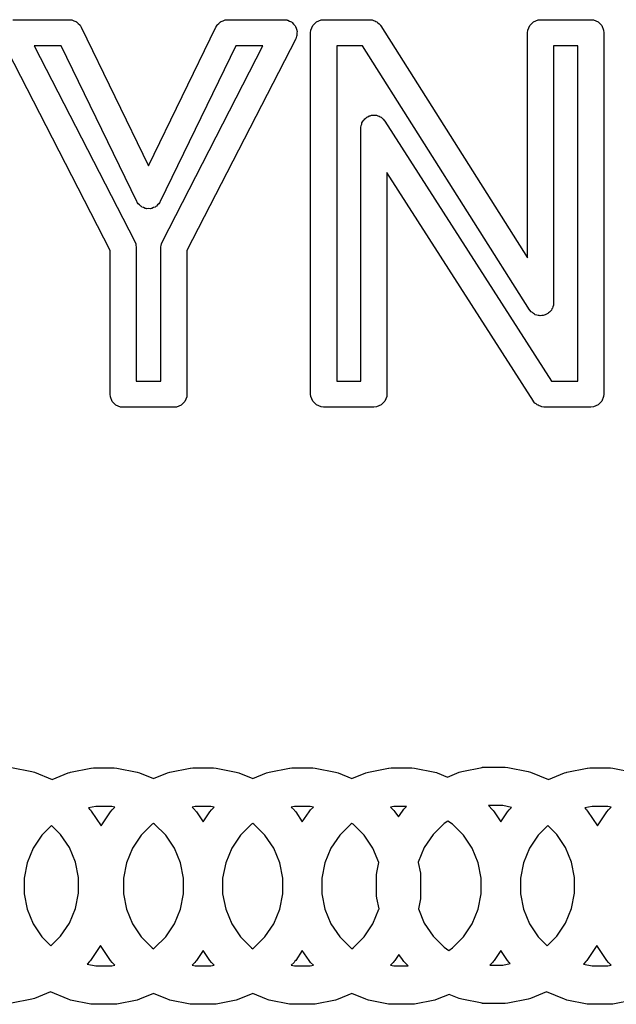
# Model space of a CAD drawing. Extents: x 1.56 to 4.01, y -6 to -1.06.
# Tile 5 of 14: x 2.42 to 2.6, y -1.73 to -1.43. Entities that reach past the tile are written whole.
import ezdxf

# ---------------------------------------------------------------- set-up
doc = ezdxf.new("R2010")
doc.units = 0
doc.header["$MEASUREMENT"] = 0
doc.layers.add('BLACK', color=7, linetype='CONTINUOUS')

msp = doc.modelspace()

# ---------------------------------------------------------------- linework, layer by layer
at = {"layer": 'BLACK', "linetype": 'CONTINUOUS'}
for p, q in [((2.41434, -1.43116), (2.43141, -1.43116)), ((2.43141, -1.43116), (2.43185, -1.43121)), ((2.43185, -1.43121), (2.43195, -1.4312)), ((2.43195, -1.4312), (2.43201, -1.43122)), ((2.43201, -1.43122), (2.43218, -1.43124)), ((2.43218, -1.43124), (2.43278, -1.43149)), ((2.43278, -1.43149), (2.4334, -1.4317)), ((2.4334, -1.4317), (2.43349, -1.43178)), ((2.43349, -1.43178), (2.4336, -1.43183)), ((2.4336, -1.43183), (2.43406, -1.43229)), ((2.47659, -1.43229), (2.47705, -1.43183)), ((2.47705, -1.43183), (2.47716, -1.43178)), ((2.47716, -1.43178), (2.47725, -1.4317)), ((2.47725, -1.4317), (2.47787, -1.43149)), ((2.47787, -1.43149), (2.47847, -1.43124)), ((2.47847, -1.43124), (2.47864, -1.43122)), ((2.47864, -1.43122), (2.4787, -1.4312)), ((2.4787, -1.4312), (2.4788, -1.43121)), ((2.4788, -1.43121), (2.47924, -1.43116)), ((2.47924, -1.43116), (2.49631, -1.43116)), ((2.49631, -1.43116), (2.49708, -1.43124)), ((2.49708, -1.43124), (2.49723, -1.4313)), ((2.49723, -1.4313), (2.49739, -1.43131)), ((2.49739, -1.43131), (2.49793, -1.43159)), ((2.49793, -1.43159), (2.49849, -1.43183)), ((2.49849, -1.43183), (2.49861, -1.43194)), ((2.49861, -1.43194), (2.49875, -1.43201)), ((2.49875, -1.43201), (2.49915, -1.43248)), ((2.50499, -1.43291), (2.50608, -1.43183)), ((2.50608, -1.43183), (2.50749, -1.43124)), ((2.50749, -1.43124), (2.50826, -1.43116)), ((2.50826, -1.43116), (2.52217, -1.43116)), ((2.52217, -1.43116), (2.52224, -1.43117)), ((2.52224, -1.43117), (2.52227, -1.43116)), ((2.52227, -1.43116), (2.52234, -1.43118)), ((2.52234, -1.43118), (2.52294, -1.43124)), ((2.52294, -1.43124), (2.52334, -1.43141)), ((2.52334, -1.43141), (2.52377, -1.4315)), ((2.52377, -1.4315), (2.52405, -1.4317)), ((2.52405, -1.4317), (2.52436, -1.43183)), ((2.52436, -1.43183), (2.52467, -1.43213)), ((2.57056, -1.43291), (2.57164, -1.43183)), ((2.57164, -1.43183), (2.57306, -1.43124)), ((2.57306, -1.43124), (2.57383, -1.43116)), ((2.57383, -1.43116), (2.58902, -1.43116)), ((2.58902, -1.43116), (2.58979, -1.43124)), ((2.58979, -1.43124), (2.59121, -1.43183)), ((2.59121, -1.43183), (2.5923, -1.43291)), ((2.43406, -1.43229), (2.43455, -1.43272)), ((2.43455, -1.43272), (2.43464, -1.43286)), ((2.43464, -1.43286), (2.43468, -1.43291)), ((2.43468, -1.43291), (2.43472, -1.43301)), ((2.43472, -1.43301), (2.43495, -1.43338)), ((2.43495, -1.43338), (2.45533, -1.4754)), ((2.45533, -1.4754), (2.4757, -1.43338)), ((2.4757, -1.43338), (2.47593, -1.43301)), ((2.47593, -1.43301), (2.47597, -1.43291)), ((2.47597, -1.43291), (2.47601, -1.43286)), ((2.47601, -1.43286), (2.4761, -1.43272)), ((2.4761, -1.43272), (2.47659, -1.43229)), ((2.49915, -1.43248), (2.49958, -1.43291)), ((2.49958, -1.43291), (2.49964, -1.43306)), ((2.49964, -1.43306), (2.49975, -1.43319)), ((2.49975, -1.43319), (2.49993, -1.43377)), ((2.49993, -1.43377), (2.50017, -1.43433)), ((2.50017, -1.43433), (2.50017, -1.43449)), ((2.50017, -1.43449), (2.50022, -1.43465)), ((2.50022, -1.43465), (2.50017, -1.43526)), ((2.50433, -1.4351), (2.5044, -1.43433)), ((2.5044, -1.43433), (2.50499, -1.43291)), ((2.52467, -1.43213), (2.52503, -1.43239)), ((2.52503, -1.43239), (2.5254, -1.43286)), ((2.5254, -1.43286), (2.52545, -1.43291)), ((2.52545, -1.43291), (2.52546, -1.43294)), ((2.52546, -1.43294), (2.5255, -1.43299)), ((2.5255, -1.43299), (2.56989, -1.50318)), ((2.56989, -1.4351), (2.56997, -1.43433)), ((2.56997, -1.43433), (2.57056, -1.43291)), ((2.5923, -1.43291), (2.59289, -1.43433)), ((2.59289, -1.43433), (2.59296, -1.4351)), ((2.44372, -1.50095), (2.41084, -1.4369)), ((2.49981, -1.4369), (2.46694, -1.50095)), ((2.50009, -1.43618), (2.49981, -1.4369)), ((2.50011, -1.43602), (2.50009, -1.43618)), ((2.50017, -1.43587), (2.50011, -1.43602)), ((2.50017, -1.43526), (2.50017, -1.43587)), ((2.50433, -1.54436), (2.50433, -1.4351)), ((2.56989, -1.50318), (2.56989, -1.4351)), ((2.59296, -1.4351), (2.59296, -1.54436)), ((2.42079, -1.43904), (2.45116, -1.4982)), ((2.42894, -1.43904), (2.42079, -1.43904)), ((2.45179, -1.48614), (2.42894, -1.43904)), ((2.48171, -1.43904), (2.45887, -1.48614)), ((2.4595, -1.4982), (2.48986, -1.43904)), ((2.48986, -1.43904), (2.48171, -1.43904)), ((2.5122, -1.43904), (2.5122, -1.54042)), ((2.52, -1.43904), (2.5122, -1.43904)), ((2.5705, -1.51887), (2.52, -1.43904)), ((2.58509, -1.43904), (2.57777, -1.43904)), ((2.57777, -1.43904), (2.57777, -1.51677)), ((2.58509, -1.54042), (2.58509, -1.43904)), ((2.52005, -1.46208), (2.52018, -1.46175)), ((2.52018, -1.46175), (2.52048, -1.46145)), ((2.52048, -1.46145), (2.52073, -1.4611)), ((2.52073, -1.4611), (2.52102, -1.46091)), ((2.52102, -1.46091), (2.52127, -1.46067)), ((2.52127, -1.46067), (2.52166, -1.4605)), ((2.52166, -1.4605), (2.52202, -1.46027)), ((2.52202, -1.46027), (2.52236, -1.46021)), ((2.52236, -1.46021), (2.52269, -1.46008)), ((2.52269, -1.46008), (2.52311, -1.46008)), ((2.52311, -1.46008), (2.52353, -1.46)), ((2.52353, -1.46), (2.52387, -1.46008)), ((2.52387, -1.46008), (2.52422, -1.46008)), ((2.52422, -1.46008), (2.52462, -1.46024)), ((2.52462, -1.46024), (2.52503, -1.46033)), ((2.52503, -1.46033), (2.52532, -1.46053)), ((2.52532, -1.46053), (2.52564, -1.46067)), ((2.52564, -1.46067), (2.52594, -1.46097)), ((2.52594, -1.46097), (2.52629, -1.46121)), ((2.52629, -1.46121), (2.52669, -1.46171)), ((2.52669, -1.46171), (2.52673, -1.46175)), ((2.52673, -1.46175), (2.52674, -1.46178)), ((2.52674, -1.46178), (2.52677, -1.46182)), ((2.52677, -1.46182), (2.57711, -1.54042)), ((2.51952, -1.46386), (2.51953, -1.46381)), ((2.51952, -1.46389), (2.51952, -1.46386)), ((2.51952, -1.46394), (2.51952, -1.46389)), ((2.51952, -1.54042), (2.51952, -1.46394)), ((2.51953, -1.46381), (2.51959, -1.46317)), ((2.51959, -1.46317), (2.51976, -1.46278)), ((2.51976, -1.46278), (2.51985, -1.46236)), ((2.51985, -1.46236), (2.52005, -1.46208)), ((2.57164, -1.54648), (2.52739, -1.47739)), ((2.52739, -1.47739), (2.52739, -1.54436)), ((2.4519, -1.48634), (2.45179, -1.48614)), ((2.45193, -1.48642), (2.4519, -1.48634)), ((2.452, -1.4865), (2.45193, -1.48642)), ((2.45219, -1.4868), (2.452, -1.4865)), ((2.45259, -1.48716), (2.45219, -1.4868)), ((2.45295, -1.48757), (2.45259, -1.48716)), ((2.45316, -1.48767), (2.45295, -1.48757)), ((2.45334, -1.48782), (2.45316, -1.48767)), ((2.45385, -1.488), (2.45334, -1.48782)), ((2.45434, -1.48824), (2.45385, -1.488)), ((2.45457, -1.48825), (2.45434, -1.48824)), ((2.45479, -1.48833), (2.45457, -1.48825)), ((2.45533, -1.48829), (2.45479, -1.48833)), ((2.45587, -1.48833), (2.45533, -1.48829)), ((2.45609, -1.48825), (2.45587, -1.48833)), ((2.45632, -1.48824), (2.45609, -1.48825)), ((2.45681, -1.488), (2.45632, -1.48824)), ((2.45732, -1.48782), (2.45681, -1.488)), ((2.45749, -1.48767), (2.45732, -1.48782)), ((2.4577, -1.48757), (2.45749, -1.48767)), ((2.45806, -1.48716), (2.4577, -1.48757)), ((2.45847, -1.4868), (2.45806, -1.48716)), ((2.45866, -1.4865), (2.45847, -1.4868)), ((2.45872, -1.48642), (2.45866, -1.4865)), ((2.45875, -1.48634), (2.45872, -1.48642)), ((2.45887, -1.48614), (2.45875, -1.48634)), ((2.45116, -1.4982), (2.45144, -1.49892)), ((2.45144, -1.49892), (2.45146, -1.49908)), ((2.45146, -1.49908), (2.45152, -1.49923)), ((2.45152, -1.49923), (2.4516, -1.5)), ((2.4516, -1.5), (2.4516, -1.5405)), ((2.45906, -1.5), (2.45914, -1.49923)), ((2.45906, -1.5405), (2.45906, -1.5)), ((2.45914, -1.49923), (2.4592, -1.49908)), ((2.4592, -1.49908), (2.45921, -1.49892)), ((2.45921, -1.49892), (2.4595, -1.4982)), ((2.44372, -1.54443), (2.44372, -1.50095)), ((2.46694, -1.50095), (2.46694, -1.54443)), ((2.57743, -1.51836), (2.57723, -1.51864)), ((2.57753, -1.51794), (2.57743, -1.51836)), ((2.57769, -1.51753), (2.57753, -1.51794)), ((2.57775, -1.51693), (2.57769, -1.51753)), ((2.57777, -1.51686), (2.57775, -1.51693)), ((2.57777, -1.51677), (2.57776, -1.51683)), ((2.57776, -1.51683), (2.57777, -1.51686)), ((2.57055, -1.51892), (2.5705, -1.51887)), ((2.57056, -1.51895), (2.57055, -1.51892)), ((2.57061, -1.519), (2.57056, -1.51895)), ((2.57098, -1.51948), (2.57061, -1.519)), ((2.57134, -1.51973), (2.57098, -1.51948)), ((2.57164, -1.52004), (2.57134, -1.51973)), ((2.57196, -1.52017), (2.57164, -1.52004)), ((2.57223, -1.52036), (2.57196, -1.52017)), ((2.57266, -1.52046), (2.57223, -1.52036)), ((2.57306, -1.52063), (2.57266, -1.52046)), ((2.5734, -1.52063), (2.57306, -1.52063)), ((2.57373, -1.5207), (2.5734, -1.52063)), ((2.57416, -1.52063), (2.57373, -1.5207)), ((2.5746, -1.52063), (2.57416, -1.52063)), ((2.57491, -1.5205), (2.5746, -1.52063)), ((2.57525, -1.52044), (2.57491, -1.5205)), ((2.57561, -1.52021), (2.57525, -1.52044)), ((2.57602, -1.52004), (2.57561, -1.52021)), ((2.57626, -1.5198), (2.57602, -1.52004)), ((2.57654, -1.51962), (2.57626, -1.5198)), ((2.5768, -1.51926), (2.57654, -1.51962)), ((2.5771, -1.51895), (2.5768, -1.51926)), ((2.57723, -1.51864), (2.5771, -1.51895)), ((2.4516, -1.5405), (2.45906, -1.5405)), ((2.5122, -1.54042), (2.51952, -1.54042)), ((2.57711, -1.54042), (2.58509, -1.54042)), ((2.4438, -1.5452), (2.44372, -1.54443)), ((2.46694, -1.54443), (2.46686, -1.5452)), ((2.5044, -1.54513), (2.50433, -1.54436)), ((2.50499, -1.54655), (2.5044, -1.54513)), ((2.52732, -1.54513), (2.52673, -1.54655)), ((2.52739, -1.54436), (2.52732, -1.54513)), ((2.59289, -1.54513), (2.5923, -1.54655)), ((2.59296, -1.54436), (2.59289, -1.54513)), ((2.44438, -1.54662), (2.4438, -1.5452)), ((2.44547, -1.54771), (2.44438, -1.54662)), ((2.44689, -1.54829), (2.44547, -1.54771)), ((2.46519, -1.54771), (2.46377, -1.54829)), ((2.46627, -1.54662), (2.46519, -1.54771)), ((2.46686, -1.5452), (2.46627, -1.54662)), ((2.50608, -1.54763), (2.50499, -1.54655)), ((2.50749, -1.54822), (2.50608, -1.54763)), ((2.52564, -1.54763), (2.52422, -1.54822)), ((2.52673, -1.54655), (2.52564, -1.54763)), ((2.57168, -1.54652), (2.57164, -1.54648)), ((2.57169, -1.54655), (2.57168, -1.54652)), ((2.57173, -1.54659), (2.57169, -1.54655)), ((2.57212, -1.54709), (2.57173, -1.54659)), ((2.57247, -1.54733), (2.57212, -1.54709)), ((2.57277, -1.54763), (2.57247, -1.54733)), ((2.5731, -1.54777), (2.57277, -1.54763)), ((2.57338, -1.54797), (2.5731, -1.54777)), ((2.5738, -1.54806), (2.57338, -1.54797)), ((2.57419, -1.54822), (2.5738, -1.54806)), ((2.59121, -1.54763), (2.58979, -1.54822)), ((2.5923, -1.54655), (2.59121, -1.54763)), ((2.44766, -1.54837), (2.44689, -1.54829)), ((2.463, -1.54837), (2.44766, -1.54837)), ((2.46377, -1.54829), (2.463, -1.54837)), ((2.50826, -1.5483), (2.50749, -1.54822)), ((2.52346, -1.5483), (2.50826, -1.5483)), ((2.52422, -1.54822), (2.52346, -1.5483)), ((2.57483, -1.54828), (2.57419, -1.54822)), ((2.57488, -1.5483), (2.57483, -1.54828)), ((2.57491, -1.54829), (2.57488, -1.5483)), ((2.57496, -1.5483), (2.57491, -1.54829)), ((2.58902, -1.5483), (2.57496, -1.5483)), ((2.58979, -1.54822), (2.58902, -1.5483)), ((2.41394, -1.65724), (2.42008, -1.65846)), ((2.43177, -1.65868), (2.43791, -1.65746)), ((2.43791, -1.65746), (2.43799, -1.65745)), ((2.43791, -1.65746), (2.43791, -1.65746)), ((2.43799, -1.65745), (2.43868, -1.65738)), ((2.43868, -1.65738), (2.43868, -1.65738)), ((2.43868, -1.65738), (2.44495, -1.65738)), ((2.44495, -1.65738), (2.44572, -1.65746)), ((2.44572, -1.65746), (2.45186, -1.65868)), ((2.46177, -1.65868), (2.46791, -1.65746)), ((2.46791, -1.65746), (2.46799, -1.65745)), ((2.46791, -1.65746), (2.46791, -1.65746)), ((2.46799, -1.65745), (2.46868, -1.65738)), ((2.46868, -1.65738), (2.46868, -1.65738)), ((2.46868, -1.65738), (2.47495, -1.65738)), ((2.47495, -1.65738), (2.47572, -1.65746)), ((2.47572, -1.65746), (2.48186, -1.65868)), ((2.49177, -1.65868), (2.49791, -1.65746)), ((2.49791, -1.65746), (2.49799, -1.65745)), ((2.49791, -1.65746), (2.49791, -1.65746)), ((2.49799, -1.65745), (2.49868, -1.65738)), ((2.49868, -1.65738), (2.49868, -1.65738)), ((2.49868, -1.65738), (2.50495, -1.65738)), ((2.50495, -1.65738), (2.50572, -1.65746)), ((2.50572, -1.65746), (2.51186, -1.65868)), ((2.52177, -1.65868), (2.52791, -1.65746)), ((2.52791, -1.65746), (2.52799, -1.65745)), ((2.52791, -1.65746), (2.52791, -1.65746)), ((2.52799, -1.65745), (2.52868, -1.65738)), ((2.52868, -1.65738), (2.52868, -1.65738)), ((2.52868, -1.65738), (2.53495, -1.65738)), ((2.53495, -1.65738), (2.53572, -1.65746)), ((2.53572, -1.65746), (2.54186, -1.65868)), ((2.54999, -1.65846), (2.55613, -1.65724)), ((2.55613, -1.65724), (2.55621, -1.65723)), ((2.55613, -1.65724), (2.55613, -1.65724)), ((2.55621, -1.65723), (2.5569, -1.65716)), ((2.5569, -1.65716), (2.5569, -1.65716)), ((2.5569, -1.65716), (2.56317, -1.65716)), ((2.56317, -1.65716), (2.56394, -1.65724)), ((2.56394, -1.65724), (2.57008, -1.65846)), ((2.58177, -1.65868), (2.58791, -1.65746)), ((2.58791, -1.65746), (2.58799, -1.65745)), ((2.58791, -1.65746), (2.58791, -1.65746)), ((2.58799, -1.65745), (2.58868, -1.65738)), ((2.58868, -1.65738), (2.58868, -1.65738)), ((2.58868, -1.65738), (2.59495, -1.65738)), ((2.59495, -1.65738), (2.59572, -1.65746)), ((2.59572, -1.65746), (2.60186, -1.65868)), ((2.42008, -1.65846), (2.42008, -1.65846)), ((2.42008, -1.65846), (2.42082, -1.65868)), ((2.42082, -1.65868), (2.42619, -1.66091)), ((2.42619, -1.66091), (2.43103, -1.6589)), ((2.43103, -1.6589), (2.43154, -1.65875)), ((2.43103, -1.6589), (2.43103, -1.6589)), ((2.43154, -1.65875), (2.43177, -1.65868)), ((2.43177, -1.65868), (2.43177, -1.65868)), ((2.45186, -1.65868), (2.45186, -1.65868)), ((2.45186, -1.65868), (2.4526, -1.6589)), ((2.4526, -1.6589), (2.45681, -1.66065)), ((2.45681, -1.66065), (2.46103, -1.6589)), ((2.46103, -1.6589), (2.46177, -1.65868)), ((2.46103, -1.6589), (2.46103, -1.6589)), ((2.48186, -1.65868), (2.48186, -1.65868)), ((2.48186, -1.65868), (2.4826, -1.6589)), ((2.4826, -1.6589), (2.48681, -1.66065)), ((2.48681, -1.66065), (2.49103, -1.6589)), ((2.49103, -1.6589), (2.49177, -1.65868)), ((2.49103, -1.6589), (2.49103, -1.6589)), ((2.51186, -1.65868), (2.51186, -1.65868)), ((2.51186, -1.65868), (2.5126, -1.6589)), ((2.5126, -1.6589), (2.51681, -1.66065)), ((2.51681, -1.66065), (2.52103, -1.6589)), ((2.52103, -1.6589), (2.52177, -1.65868)), ((2.52103, -1.6589), (2.52103, -1.6589)), ((2.54186, -1.65868), (2.54186, -1.65868)), ((2.54186, -1.65868), (2.54237, -1.65883)), ((2.54237, -1.65883), (2.5426, -1.6589)), ((2.5426, -1.6589), (2.5426, -1.6589)), ((2.5426, -1.6589), (2.54566, -1.66017)), ((2.54566, -1.66017), (2.54925, -1.65868)), ((2.54925, -1.65868), (2.54999, -1.65846)), ((2.54925, -1.65868), (2.54925, -1.65868)), ((2.57008, -1.65846), (2.57008, -1.65846)), ((2.57008, -1.65846), (2.57082, -1.65868)), ((2.57082, -1.65868), (2.57619, -1.66091)), ((2.57619, -1.66091), (2.58103, -1.6589)), ((2.58103, -1.6589), (2.58154, -1.65875)), ((2.58103, -1.6589), (2.58103, -1.6589)), ((2.58154, -1.65875), (2.58177, -1.65868)), ((2.58177, -1.65868), (2.58177, -1.65868)), ((2.43944, -1.66904), (2.43717, -1.66949)), ((2.43717, -1.66949), (2.43753, -1.66985)), ((2.43753, -1.66985), (2.43753, -1.66985)), ((2.43753, -1.66985), (2.43775, -1.67012)), ((2.43775, -1.67012), (2.43802, -1.67044)), ((2.44419, -1.66904), (2.43944, -1.66904)), ((2.44383, -1.67067), (2.44432, -1.67007)), ((2.44516, -1.66923), (2.44419, -1.66904)), ((2.44432, -1.67007), (2.44516, -1.66923)), ((2.46944, -1.66904), (2.46847, -1.66923)), ((2.46847, -1.66923), (2.46931, -1.67007)), ((2.46931, -1.67007), (2.46931, -1.67007)), ((2.46931, -1.67007), (2.46945, -1.67024)), ((2.47419, -1.66904), (2.46944, -1.66904)), ((2.47383, -1.67067), (2.47432, -1.67007)), ((2.47516, -1.66923), (2.47419, -1.66904)), ((2.47432, -1.67007), (2.47516, -1.66923)), ((2.49944, -1.66904), (2.49847, -1.66923)), ((2.49847, -1.66923), (2.49931, -1.67007)), ((2.49931, -1.67007), (2.49931, -1.67007)), ((2.49931, -1.67007), (2.49945, -1.67024)), ((2.50419, -1.66904), (2.49944, -1.66904)), ((2.50383, -1.67067), (2.50432, -1.67007)), ((2.50516, -1.66923), (2.50419, -1.66904)), ((2.50432, -1.67007), (2.50516, -1.66923)), ((2.52944, -1.66904), (2.52847, -1.66923)), ((2.52847, -1.66923), (2.52931, -1.67007)), ((2.52931, -1.67007), (2.52931, -1.67007)), ((2.52931, -1.67007), (2.52945, -1.67024)), ((2.53335, -1.66904), (2.52944, -1.66904)), ((2.53205, -1.67044), (2.53254, -1.66985)), ((2.53254, -1.66985), (2.53335, -1.66904)), ((2.55806, -1.66882), (2.55931, -1.67007)), ((2.56241, -1.66882), (2.55806, -1.66882)), ((2.55931, -1.67007), (2.55931, -1.67007)), ((2.55931, -1.67007), (2.55945, -1.67024)), ((2.56505, -1.66934), (2.56241, -1.66882)), ((2.56383, -1.67067), (2.56432, -1.67007)), ((2.56432, -1.67007), (2.56505, -1.66934)), ((2.58944, -1.66904), (2.58717, -1.66949)), ((2.58717, -1.66949), (2.58753, -1.66985)), ((2.58753, -1.66985), (2.58753, -1.66985)), ((2.58753, -1.66985), (2.58775, -1.67012)), ((2.58775, -1.67012), (2.58802, -1.67044)), ((2.59419, -1.66904), (2.58944, -1.66904)), ((2.59383, -1.67067), (2.59432, -1.67007)), ((2.59516, -1.66923), (2.59419, -1.66904)), ((2.59432, -1.67007), (2.59516, -1.66923)), ((2.43802, -1.67044), (2.43802, -1.67044)), ((2.43802, -1.67044), (2.441, -1.6749)), ((2.441, -1.6749), (2.44383, -1.67067)), ((2.46945, -1.67024), (2.4698, -1.67067)), ((2.4698, -1.67067), (2.4698, -1.67067)), ((2.4698, -1.67067), (2.47181, -1.67368)), ((2.47181, -1.67368), (2.47383, -1.67067)), ((2.49945, -1.67024), (2.4998, -1.67067)), ((2.4998, -1.67067), (2.4998, -1.67067)), ((2.4998, -1.67067), (2.50181, -1.67368)), ((2.50181, -1.67368), (2.50383, -1.67067)), ((2.52945, -1.67024), (2.5298, -1.67067)), ((2.5298, -1.67067), (2.5298, -1.67067)), ((2.5298, -1.67067), (2.53085, -1.67224)), ((2.53085, -1.67224), (2.53205, -1.67044)), ((2.55945, -1.67024), (2.5598, -1.67067)), ((2.5598, -1.67067), (2.5598, -1.67067)), ((2.5598, -1.67067), (2.56181, -1.67368)), ((2.56181, -1.67368), (2.56383, -1.67067)), ((2.58802, -1.67044), (2.58802, -1.67044)), ((2.58802, -1.67044), (2.591, -1.6749)), ((2.591, -1.6749), (2.59383, -1.67067)), ((2.42603, -1.67484), (2.4231, -1.67777)), ((2.42875, -1.67755), (2.42603, -1.67484)), ((2.45646, -1.67442), (2.4531, -1.67777)), ((2.45681, -1.67418), (2.45646, -1.67442)), ((2.45717, -1.67442), (2.45681, -1.67418)), ((2.46053, -1.67777), (2.45717, -1.67442)), ((2.48646, -1.67442), (2.4831, -1.67777)), ((2.48681, -1.67418), (2.48646, -1.67442)), ((2.48717, -1.67442), (2.48681, -1.67418)), ((2.49053, -1.67777), (2.48717, -1.67442)), ((2.51646, -1.67442), (2.5131, -1.67777)), ((2.51681, -1.67418), (2.51646, -1.67442)), ((2.51717, -1.67442), (2.51681, -1.67418)), ((2.52053, -1.67777), (2.51717, -1.67442)), ((2.54467, -1.6742), (2.54132, -1.67755)), ((2.54576, -1.67347), (2.54467, -1.6742)), ((2.54717, -1.67442), (2.54576, -1.67347)), ((2.55053, -1.67777), (2.54717, -1.67442)), ((2.57603, -1.67484), (2.5731, -1.67777)), ((2.57875, -1.67755), (2.57603, -1.67484)), ((2.4231, -1.67777), (2.42046, -1.68172)), ((2.43139, -1.6815), (2.42875, -1.67755)), ((2.4531, -1.67777), (2.45046, -1.68172)), ((2.46317, -1.68172), (2.46053, -1.67777)), ((2.4831, -1.67777), (2.48046, -1.68172)), ((2.49317, -1.68172), (2.49053, -1.67777)), ((2.5131, -1.67777), (2.51046, -1.68172)), ((2.52317, -1.68172), (2.52053, -1.67777)), ((2.54132, -1.67755), (2.53868, -1.6815)), ((2.55317, -1.68172), (2.55053, -1.67777)), ((2.5731, -1.67777), (2.57046, -1.68172)), ((2.58139, -1.6815), (2.57875, -1.67755)), ((2.42046, -1.68172), (2.41865, -1.68611)), ((2.4332, -1.68588), (2.43139, -1.6815)), ((2.45046, -1.68172), (2.44865, -1.68611)), ((2.46498, -1.68611), (2.46317, -1.68172)), ((2.48046, -1.68172), (2.47865, -1.68611)), ((2.49498, -1.68611), (2.49317, -1.68172)), ((2.51046, -1.68172), (2.50865, -1.68611)), ((2.52495, -1.68603), (2.52317, -1.68172)), ((2.53868, -1.6815), (2.53687, -1.68588)), ((2.55498, -1.68611), (2.55317, -1.68172)), ((2.57046, -1.68172), (2.56865, -1.68611)), ((2.5832, -1.68588), (2.58139, -1.6815)), ((2.41865, -1.68611), (2.41772, -1.69076)), ((2.43413, -1.69054), (2.4332, -1.68588)), ((2.44865, -1.68611), (2.44772, -1.69076)), ((2.46591, -1.69076), (2.46498, -1.68611)), ((2.47865, -1.68611), (2.47772, -1.69076)), ((2.49591, -1.69076), (2.49498, -1.68611)), ((2.50865, -1.68611), (2.50772, -1.69076)), ((2.52436, -1.68901), (2.52495, -1.68603)), ((2.53687, -1.68588), (2.53685, -1.68599)), ((2.53685, -1.68599), (2.53749, -1.68923)), ((2.55591, -1.69076), (2.55498, -1.68611)), ((2.56865, -1.68611), (2.56772, -1.69076)), ((2.58413, -1.69054), (2.5832, -1.68588)), ((2.41772, -1.69076), (2.41772, -1.69551)), ((2.43413, -1.69529), (2.43413, -1.69054)), ((2.44772, -1.69076), (2.44772, -1.69551)), ((2.46591, -1.69551), (2.46591, -1.69076)), ((2.47772, -1.69076), (2.47772, -1.69551)), ((2.49591, -1.69551), (2.49591, -1.69076)), ((2.50772, -1.69076), (2.50772, -1.69551)), ((2.52428, -1.68978), (2.52436, -1.68901)), ((2.52428, -1.69015), (2.52428, -1.68978)), ((2.52428, -1.69605), (2.52428, -1.69015)), ((2.52436, -1.68901), (2.52436, -1.68901)), ((2.53749, -1.68923), (2.53749, -1.68923)), ((2.53749, -1.68923), (2.53757, -1.69)), ((2.53757, -1.69), (2.53757, -1.69627)), ((2.55591, -1.69551), (2.55591, -1.69076)), ((2.56772, -1.69076), (2.56772, -1.69551)), ((2.58413, -1.69529), (2.58413, -1.69054)), ((2.41772, -1.69551), (2.41865, -1.70016)), ((2.4332, -1.69994), (2.43413, -1.69529)), ((2.44772, -1.69551), (2.44865, -1.70016)), ((2.46498, -1.70016), (2.46591, -1.69551)), ((2.47772, -1.69551), (2.47865, -1.70016)), ((2.49498, -1.70016), (2.49591, -1.69551)), ((2.50772, -1.69551), (2.50865, -1.70016)), ((2.52436, -1.69681), (2.52428, -1.69605)), ((2.525, -1.70006), (2.52436, -1.69681)), ((2.53757, -1.69627), (2.53749, -1.69704)), ((2.53757, -1.69627), (2.53757, -1.69627)), ((2.55498, -1.70016), (2.55591, -1.69551)), ((2.56772, -1.69551), (2.56865, -1.70016)), ((2.5832, -1.69994), (2.58413, -1.69529)), ((2.43139, -1.70433), (2.4332, -1.69994)), ((2.53749, -1.69704), (2.5369, -1.70002)), ((2.58139, -1.70433), (2.5832, -1.69994)), ((2.41865, -1.70016), (2.42046, -1.70455)), ((2.44865, -1.70016), (2.45046, -1.70455)), ((2.46317, -1.70455), (2.46498, -1.70016)), ((2.47865, -1.70016), (2.48046, -1.70455)), ((2.49317, -1.70455), (2.49498, -1.70016)), ((2.50865, -1.70016), (2.51046, -1.70455)), ((2.52317, -1.70455), (2.52498, -1.70016)), ((2.52498, -1.70016), (2.525, -1.70006)), ((2.5369, -1.70002), (2.53868, -1.70433)), ((2.55317, -1.70455), (2.55498, -1.70016)), ((2.56865, -1.70016), (2.57046, -1.70455)), ((2.42046, -1.70455), (2.4231, -1.70849)), ((2.42875, -1.70827), (2.43139, -1.70433)), ((2.45046, -1.70455), (2.4531, -1.70849)), ((2.46053, -1.70849), (2.46317, -1.70455)), ((2.48046, -1.70455), (2.4831, -1.70849)), ((2.49053, -1.70849), (2.49317, -1.70455)), ((2.51046, -1.70455), (2.5131, -1.70849)), ((2.52053, -1.70849), (2.52317, -1.70455)), ((2.53868, -1.70433), (2.54132, -1.70827)), ((2.55053, -1.70849), (2.55317, -1.70455)), ((2.57046, -1.70455), (2.5731, -1.70849)), ((2.57875, -1.70827), (2.58139, -1.70433)), ((2.4231, -1.70849), (2.42581, -1.71121)), ((2.42581, -1.71121), (2.42875, -1.70827)), ((2.4531, -1.70849), (2.45646, -1.71185)), ((2.45717, -1.71185), (2.46053, -1.70849)), ((2.4831, -1.70849), (2.48646, -1.71185)), ((2.48717, -1.71185), (2.49053, -1.70849)), ((2.5131, -1.70849), (2.51646, -1.71185)), ((2.51717, -1.71185), (2.52053, -1.70849)), ((2.54132, -1.70827), (2.54467, -1.71163)), ((2.54717, -1.71185), (2.55053, -1.70849)), ((2.5731, -1.70849), (2.57581, -1.71121)), ((2.57581, -1.71121), (2.57875, -1.70827)), ((2.44085, -1.71114), (2.43802, -1.71538)), ((2.44383, -1.7156), (2.44085, -1.71114)), ((2.45646, -1.71185), (2.45681, -1.71209)), ((2.45681, -1.71209), (2.45717, -1.71185)), ((2.48646, -1.71185), (2.48681, -1.71209)), ((2.48681, -1.71209), (2.48717, -1.71185)), ((2.51646, -1.71185), (2.51681, -1.71209)), ((2.51681, -1.71209), (2.51717, -1.71185)), ((2.54467, -1.71163), (2.54609, -1.71257)), ((2.54609, -1.71257), (2.54717, -1.71185)), ((2.59085, -1.71114), (2.58802, -1.71538)), ((2.59383, -1.7156), (2.59085, -1.71114)), ((2.47181, -1.71259), (2.4698, -1.7156)), ((2.47383, -1.7156), (2.47181, -1.71259)), ((2.50181, -1.71259), (2.4998, -1.7156)), ((2.50383, -1.7156), (2.50181, -1.71259)), ((2.531, -1.71381), (2.5298, -1.7156)), ((2.53205, -1.71538), (2.531, -1.71381)), ((2.56181, -1.71259), (2.5598, -1.7156)), ((2.56383, -1.7156), (2.56181, -1.71259)), ((2.43753, -1.71598), (2.4368, -1.7167)), ((2.4368, -1.7167), (2.43944, -1.71723)), ((2.43781, -1.71563), (2.43753, -1.71598)), ((2.43753, -1.71598), (2.43753, -1.71598)), ((2.43802, -1.71538), (2.43781, -1.71563)), ((2.43802, -1.71538), (2.43802, -1.71538)), ((2.43944, -1.71723), (2.44419, -1.71723)), ((2.44432, -1.7162), (2.44383, -1.7156)), ((2.44419, -1.71723), (2.44516, -1.71704)), ((2.44516, -1.71704), (2.44432, -1.7162)), ((2.46931, -1.7162), (2.46847, -1.71704)), ((2.46847, -1.71704), (2.46944, -1.71723)), ((2.46958, -1.71587), (2.46931, -1.7162)), ((2.46931, -1.7162), (2.46931, -1.7162)), ((2.46944, -1.71723), (2.47419, -1.71723)), ((2.4698, -1.7156), (2.46958, -1.71587)), ((2.4698, -1.7156), (2.4698, -1.7156)), ((2.47432, -1.7162), (2.47383, -1.7156)), ((2.47419, -1.71723), (2.47516, -1.71704)), ((2.47516, -1.71704), (2.47432, -1.7162)), ((2.49931, -1.7162), (2.49847, -1.71704)), ((2.49847, -1.71704), (2.49944, -1.71723)), ((2.49958, -1.71587), (2.49931, -1.7162)), ((2.49931, -1.7162), (2.49931, -1.7162)), ((2.49944, -1.71723), (2.50419, -1.71723)), ((2.4998, -1.7156), (2.49958, -1.71587)), ((2.4998, -1.7156), (2.4998, -1.7156)), ((2.50432, -1.7162), (2.50383, -1.7156)), ((2.50419, -1.71723), (2.50516, -1.71704)), ((2.50516, -1.71704), (2.50432, -1.7162)), ((2.52931, -1.7162), (2.52847, -1.71704)), ((2.52847, -1.71704), (2.52944, -1.71723)), ((2.52958, -1.71587), (2.52931, -1.7162)), ((2.52931, -1.7162), (2.52931, -1.7162)), ((2.52944, -1.71723), (2.53379, -1.71723)), ((2.5298, -1.7156), (2.52958, -1.71587)), ((2.5298, -1.7156), (2.5298, -1.7156)), ((2.53254, -1.71598), (2.53205, -1.71538)), ((2.53379, -1.71723), (2.53254, -1.71598)), ((2.55931, -1.7162), (2.5585, -1.71701)), ((2.5585, -1.71701), (2.56241, -1.71701)), ((2.55958, -1.71587), (2.55931, -1.7162)), ((2.55931, -1.7162), (2.55931, -1.7162)), ((2.5598, -1.7156), (2.55958, -1.71587)), ((2.5598, -1.7156), (2.5598, -1.7156)), ((2.56241, -1.71701), (2.56468, -1.71656)), ((2.56432, -1.7162), (2.56383, -1.7156)), ((2.56468, -1.71656), (2.56432, -1.7162)), ((2.58753, -1.71598), (2.5868, -1.7167)), ((2.5868, -1.7167), (2.58944, -1.71723)), ((2.58781, -1.71563), (2.58753, -1.71598)), ((2.58753, -1.71598), (2.58753, -1.71598)), ((2.58802, -1.71538), (2.58781, -1.71563)), ((2.58802, -1.71538), (2.58802, -1.71538)), ((2.58944, -1.71723), (2.59419, -1.71723)), ((2.59432, -1.7162), (2.59383, -1.7156)), ((2.59419, -1.71723), (2.59516, -1.71704)), ((2.59516, -1.71704), (2.59432, -1.7162)), ((2.42566, -1.72514), (2.42082, -1.72714)), ((2.43103, -1.72736), (2.42566, -1.72514)), ((2.45681, -1.72562), (2.4526, -1.72736)), ((2.46103, -1.72736), (2.45681, -1.72562)), ((2.48681, -1.72562), (2.4826, -1.72736)), ((2.49103, -1.72736), (2.48681, -1.72562)), ((2.51681, -1.72562), (2.5126, -1.72736)), ((2.52103, -1.72736), (2.51681, -1.72562)), ((2.54619, -1.72588), (2.5426, -1.72736)), ((2.54925, -1.72714), (2.54619, -1.72588)), ((2.57566, -1.72514), (2.57082, -1.72714)), ((2.58103, -1.72736), (2.57566, -1.72514)), ((2.42008, -1.72737), (2.41394, -1.72859)), ((2.42082, -1.72714), (2.42008, -1.72737)), ((2.42008, -1.72737), (2.42008, -1.72737)), ((2.43152, -1.72751), (2.43103, -1.72736)), ((2.43103, -1.72736), (2.43103, -1.72736)), ((2.43177, -1.72759), (2.43152, -1.72751)), ((2.43791, -1.72881), (2.43177, -1.72759)), ((2.43177, -1.72759), (2.43177, -1.72759)), ((2.43799, -1.72882), (2.43791, -1.72881)), ((2.43791, -1.72881), (2.43791, -1.72881)), ((2.43868, -1.72889), (2.43799, -1.72882)), ((2.44495, -1.72889), (2.43868, -1.72889)), ((2.43868, -1.72889), (2.43868, -1.72889)), ((2.44572, -1.72881), (2.44495, -1.72889)), ((2.45186, -1.72759), (2.44572, -1.72881)), ((2.4526, -1.72736), (2.45186, -1.72759)), ((2.45186, -1.72759), (2.45186, -1.72759)), ((2.46152, -1.72751), (2.46103, -1.72736)), ((2.46103, -1.72736), (2.46103, -1.72736)), ((2.46177, -1.72759), (2.46152, -1.72751)), ((2.46791, -1.72881), (2.46177, -1.72759)), ((2.46177, -1.72759), (2.46177, -1.72759)), ((2.46799, -1.72882), (2.46791, -1.72881)), ((2.46791, -1.72881), (2.46791, -1.72881)), ((2.46868, -1.72889), (2.46799, -1.72882)), ((2.47495, -1.72889), (2.46868, -1.72889)), ((2.46868, -1.72889), (2.46868, -1.72889)), ((2.47572, -1.72881), (2.47495, -1.72889)), ((2.48186, -1.72759), (2.47572, -1.72881)), ((2.4826, -1.72736), (2.48186, -1.72759)), ((2.48186, -1.72759), (2.48186, -1.72759)), ((2.49152, -1.72751), (2.49103, -1.72736)), ((2.49103, -1.72736), (2.49103, -1.72736)), ((2.49177, -1.72759), (2.49152, -1.72751)), ((2.49791, -1.72881), (2.49177, -1.72759)), ((2.49177, -1.72759), (2.49177, -1.72759)), ((2.49799, -1.72882), (2.49791, -1.72881)), ((2.49791, -1.72881), (2.49791, -1.72881)), ((2.49868, -1.72889), (2.49799, -1.72882)), ((2.50495, -1.72889), (2.49868, -1.72889)), ((2.49868, -1.72889), (2.49868, -1.72889)), ((2.50572, -1.72881), (2.50495, -1.72889)), ((2.51186, -1.72759), (2.50572, -1.72881)), ((2.5126, -1.72736), (2.51186, -1.72759)), ((2.51186, -1.72759), (2.51186, -1.72759)), ((2.52152, -1.72751), (2.52103, -1.72736)), ((2.52103, -1.72736), (2.52103, -1.72736)), ((2.52177, -1.72759), (2.52152, -1.72751)), ((2.52791, -1.72881), (2.52177, -1.72759)), ((2.52177, -1.72759), (2.52177, -1.72759)), ((2.52799, -1.72882), (2.52791, -1.72881)), ((2.52791, -1.72881), (2.52791, -1.72881)), ((2.52868, -1.72889), (2.52799, -1.72882)), ((2.53495, -1.72889), (2.52868, -1.72889)), ((2.52868, -1.72889), (2.52868, -1.72889)), ((2.53572, -1.72881), (2.53495, -1.72889)), ((2.54186, -1.72759), (2.53572, -1.72881)), ((2.5426, -1.72736), (2.54186, -1.72759)), ((2.54186, -1.72759), (2.54186, -1.72759)), ((2.54999, -1.72737), (2.54925, -1.72714)), ((2.54925, -1.72714), (2.54925, -1.72714)), ((2.55613, -1.72859), (2.54999, -1.72737)), ((2.55621, -1.7286), (2.55613, -1.72859)), ((2.55613, -1.72859), (2.55613, -1.72859)), ((2.5569, -1.72866), (2.55621, -1.7286)), ((2.56317, -1.72866), (2.5569, -1.72866)), ((2.5569, -1.72866), (2.5569, -1.72866)), ((2.56394, -1.72859), (2.56317, -1.72866)), ((2.57008, -1.72737), (2.56394, -1.72859)), ((2.57082, -1.72714), (2.57008, -1.72737)), ((2.57008, -1.72737), (2.57008, -1.72737)), ((2.58152, -1.72751), (2.58103, -1.72736)), ((2.58103, -1.72736), (2.58103, -1.72736)), ((2.58177, -1.72759), (2.58152, -1.72751)), ((2.58791, -1.72881), (2.58177, -1.72759)), ((2.58177, -1.72759), (2.58177, -1.72759)), ((2.58799, -1.72882), (2.58791, -1.72881)), ((2.58791, -1.72881), (2.58791, -1.72881)), ((2.58868, -1.72889), (2.58799, -1.72882)), ((2.59495, -1.72889), (2.58868, -1.72889)), ((2.58868, -1.72889), (2.58868, -1.72889)), ((2.59572, -1.72881), (2.59495, -1.72889)), ((2.60186, -1.72759), (2.59572, -1.72881))]:
    msp.add_line(p, q, dxfattribs=at)

doc.saveas('drawing.dxf')
